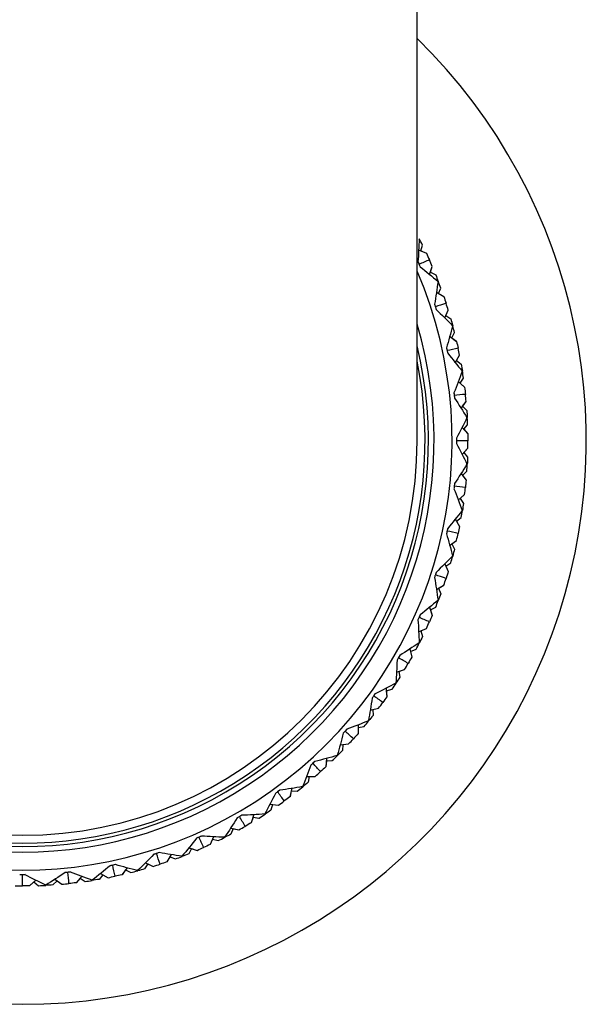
# Paper-space layout '_Top' of a CAD drawing. Header units: millimetres. Extents: x -25 to 25, y -25 to 310.
# Tile 2 of 3: x 0 to 25, y -25 to 19. Entities that reach past the tile are written whole.
import ezdxf

# ---------------------------------------------------------------- set-up
doc = ezdxf.new("R2010")
doc.units = ezdxf.units.MM

psp = doc.layouts.new('_Top')

# ---------------------------------------------------------------- linework, layer by layer
at = {"color": 7, "linetype": 'Continuous', "lineweight": 25}
for p, q in [((17.5, 0), (17.5, 225)), ((17.562, 8.475), (17.911, 8.321)), ((17.67, 8.428), (17.739, 8.683)), ((17.67, 8.428), (17.739, 8.683)), ((17.67, 8.428), (17.739, 8.683)), ((17.67, 8.428), (17.911, 8.321)), ((17.535, 7.938), (17.586, 7.83)), ((17.537, 7.939), (17.537, 7.939)), ((18.05, 7.38), (18.169, 7.743)), ((18.087, 7.492), (18.169, 7.743)), ((18.087, 7.492), (18.322, 7.372)), ((18.087, 7.492), (18.322, 7.373)), ((18.087, 7.492), (18.322, 7.373)), ((18.352, 6.593), (18.683, 6.403)), ((18.454, 6.535), (18.549, 6.781)), ((18.454, 6.535), (18.549, 6.781)), ((18.454, 6.535), (18.549, 6.781)), ((18.454, 6.535), (18.683, 6.404)), ((18.268, 6.062), (18.308, 5.949)), ((18.271, 6.063), (18.271, 6.062)), ((18.722, 5.453), (18.879, 5.801)), ((18.771, 5.56), (18.879, 5.801)), ((18.771, 5.56), (18.993, 5.417)), ((18.771, 5.56), (18.993, 5.417)), ((18.771, 5.56), (18.993, 5.417)), ((18.94, 4.639), (19.25, 4.415)), ((19.036, 4.57), (19.157, 4.805)), ((19.036, 4.57), (19.157, 4.805)), ((19.036, 4.57), (19.157, 4.805)), ((19.036, 4.57), (19.25, 4.416)), ((18.802, 4.119), (18.83, 4.002)), ((18.804, 4.12), (18.804, 4.119)), ((19.19, 3.466), (19.382, 3.796)), ((19.249, 3.568), (19.382, 3.796)), ((19.249, 3.568), (19.455, 3.402)), ((19.249, 3.568), (19.455, 3.402)), ((19.249, 3.568), (19.455, 3.402)), ((19.322, 2.633), (19.606, 2.379)), ((19.409, 2.555), (19.554, 2.776)), ((19.409, 2.555), (19.554, 2.776)), ((19.409, 2.555), (19.554, 2.776)), ((19.409, 2.555), (19.606, 2.379)), ((19.129, 2.131), (19.145, 2.012)), ((19.132, 2.131), (19.132, 2.131)), ((19.447, 1.441), (19.672, 1.749)), ((19.516, 1.536), (19.672, 1.749)), ((19.516, 1.536), (19.704, 1.35)), ((19.516, 1.536), (19.704, 1.35)), ((19.516, 1.536), (19.704, 1.35)), ((19.491, 0.599), (19.747, 0.317)), ((19.57, 0.512), (19.737, 0.717)), ((19.57, 0.512), (19.737, 0.717)), ((19.57, 0.512), (19.737, 0.717)), ((19.57, 0.512), (19.747, 0.317)), ((19.247, 0.12), (19.25, 0)), ((19.25, 0.12), (19.25, 0.12)), ((19.491, -0.599), (19.747, -0.317)), ((19.57, -0.512), (19.747, -0.317)), ((19.57, -0.512), (19.737, -0.717)), ((19.57, -0.512), (19.737, -0.717)), ((19.57, -0.513), (19.737, -0.717)), ((19.447, -1.441), (19.672, -1.749)), ((19.516, -1.536), (19.704, -1.35)), ((19.516, -1.536), (19.704, -1.35)), ((19.516, -1.536), (19.704, -1.35)), ((19.516, -1.536), (19.672, -1.749)), ((19.155, -1.893), (19.145, -2.012)), ((19.157, -1.893), (19.157, -1.893)), ((19.322, -2.634), (19.606, -2.379)), ((19.409, -2.555), (19.606, -2.379)), ((19.409, -2.555), (19.554, -2.776)), ((19.409, -2.555), (19.554, -2.776)), ((19.409, -2.555), (19.554, -2.776)), ((19.19, -3.466), (19.382, -3.796)), ((19.249, -3.568), (19.455, -3.402)), ((19.249, -3.568), (19.455, -3.402)), ((19.249, -3.568), (19.455, -3.402)), ((18.852, -3.885), (18.83, -4.002)), ((18.854, -3.885), (18.854, -3.885)), ((19.249, -3.568), (19.382, -3.796)), ((18.94, -4.639), (19.25, -4.415)), ((19.036, -4.57), (19.25, -4.416)), ((19.036, -4.57), (19.157, -4.805)), ((19.036, -4.57), (19.157, -4.805)), ((19.036, -4.57), (19.157, -4.805)), ((18.722, -5.453), (18.879, -5.801)), ((18.77, -5.56), (18.993, -5.417)), ((18.771, -5.56), (18.993, -5.417)), ((18.771, -5.56), (18.993, -5.417)), ((18.771, -5.56), (18.879, -5.801)), ((18.342, -5.834), (18.308, -5.949)), ((18.345, -5.834), (18.345, -5.835)), ((18.352, -6.593), (18.683, -6.403)), ((18.454, -6.535), (18.683, -6.404)), ((18.454, -6.535), (18.549, -6.781)), ((18.454, -6.535), (18.549, -6.781)), ((18.454, -6.535), (18.549, -6.781)), ((18.05, -7.38), (18.169, -7.743)), ((18.086, -7.492), (18.322, -7.372)), ((18.086, -7.492), (18.322, -7.373)), ((18.086, -7.492), (18.322, -7.373)), ((17.632, -7.719), (17.586, -7.83)), ((17.634, -7.72), (17.634, -7.72)), ((18.087, -7.492), (18.169, -7.743)), ((17.562, -8.475), (17.911, -8.321)), ((17.67, -8.428), (17.911, -8.321)), ((17.67, -8.428), (17.739, -8.683)), ((17.67, -8.428), (17.739, -8.683)), ((17.67, -8.428), (17.739, -8.683)), ((16.729, -9.52), (16.671, -9.625)), ((16.731, -9.521), (16.731, -9.521)), ((17.179, -9.226), (17.26, -9.6)), ((17.204, -9.341), (17.451, -9.247)), ((17.204, -9.341), (17.451, -9.247)), ((17.204, -9.341), (17.451, -9.247)), ((17.204, -9.341), (17.26, -9.599)), ((16.58, -10.265), (16.944, -10.148)), ((16.692, -10.229), (16.943, -10.148)), ((16.692, -10.229), (16.734, -10.49)), ((16.692, -10.229), (16.734, -10.49)), ((16.692, -10.229), (16.734, -10.489)), ((15.642, -11.216), (15.574, -11.315)), ((15.644, -11.218), (15.644, -11.218)), ((16.121, -10.972), (16.162, -11.351)), ((16.134, -11.088), (16.389, -11.021)), ((16.134, -11.088), (16.389, -11.021)), ((16.134, -11.088), (16.389, -11.021)), ((16.134, -11.088), (16.162, -11.351)), ((15.416, -11.942), (15.79, -11.863)), ((15.531, -11.918), (15.79, -11.864)), ((15.531, -11.917), (15.546, -12.181)), ((15.531, -11.917), (15.546, -12.181)), ((15.531, -11.918), (15.546, -12.181)), ((14.886, -12.597), (14.887, -12.978)), ((14.384, -12.79), (14.306, -12.881)), ((14.386, -12.791), (14.385, -12.792)), ((14.886, -12.714), (15.147, -12.674)), ((14.886, -12.714), (15.147, -12.674)), ((14.886, -12.714), (15.147, -12.674)), ((14.886, -12.714), (14.887, -12.978)), ((14.084, -13.488), (14.463, -13.449)), ((14.2, -13.476), (14.187, -13.74)), ((14.2, -13.476), (14.188, -13.74)), ((14.2, -13.476), (14.188, -13.74)), ((14.2, -13.476), (14.463, -13.449)), ((12.968, -14.223), (12.881, -14.306)), ((12.97, -14.225), (12.97, -14.225)), ((13.488, -14.084), (13.449, -14.463)), ((13.476, -14.2), (13.449, -14.463)), ((13.476, -14.2), (13.74, -14.187)), ((13.476, -14.2), (13.74, -14.188)), ((13.476, -14.201), (13.74, -14.188)), ((12.597, -14.886), (12.978, -14.887)), ((12.714, -14.886), (12.674, -15.147)), ((12.714, -14.886), (12.674, -15.147)), ((12.714, -14.886), (12.674, -15.147)), ((12.714, -14.886), (12.978, -14.887)), ((11.41, -15.501), (11.315, -15.574)), ((11.412, -15.503), (11.412, -15.503)), ((11.942, -15.416), (11.863, -15.79)), ((11.918, -15.531), (11.864, -15.79)), ((11.917, -15.531), (12.181, -15.546)), ((11.917, -15.531), (12.181, -15.546)), ((11.917, -15.531), (12.181, -15.546)), ((10.972, -16.121), (11.351, -16.162)), ((11.088, -16.134), (11.021, -16.389)), ((11.088, -16.134), (11.021, -16.389)), ((11.088, -16.134), (11.021, -16.389)), ((11.088, -16.134), (11.351, -16.162)), ((10.265, -16.58), (10.148, -16.944)), ((9.727, -16.609), (9.625, -16.671)), ((9.729, -16.611), (9.729, -16.611)), ((10.229, -16.692), (10.148, -16.943)), ((10.229, -16.692), (10.49, -16.734)), ((10.229, -16.692), (10.49, -16.734)), ((10.229, -16.692), (10.489, -16.734)), ((9.226, -17.179), (9.6, -17.26)), ((9.341, -17.204), (9.247, -17.451)), ((9.341, -17.204), (9.247, -17.451)), ((9.341, -17.204), (9.247, -17.451)), ((9.341, -17.204), (9.599, -17.26)), ((7.938, -17.535), (7.83, -17.586)), ((7.939, -17.537), (7.939, -17.537)), ((8.475, -17.562), (8.321, -17.911)), ((8.428, -17.67), (8.321, -17.911)), ((8.428, -17.67), (8.683, -17.739)), ((8.428, -17.67), (8.683, -17.739)), ((8.428, -17.67), (8.683, -17.739)), ((6.062, -18.268), (5.949, -18.308)), ((6.063, -18.271), (6.062, -18.271)), ((7.492, -18.086), (7.372, -18.322)), ((7.492, -18.086), (7.373, -18.322)), ((7.492, -18.087), (7.373, -18.322)), ((7.38, -18.05), (7.743, -18.169)), ((7.492, -18.087), (7.743, -18.169)), ((5.56, -18.77), (5.417, -18.993)), ((5.56, -18.77), (5.417, -18.993)), ((5.56, -18.771), (5.417, -18.993)), ((5.453, -18.722), (5.801, -18.879)), ((5.56, -18.771), (5.801, -18.879)), ((6.593, -18.352), (6.403, -18.683)), ((6.535, -18.454), (6.404, -18.683)), ((6.535, -18.454), (6.781, -18.549)), ((6.535, -18.454), (6.781, -18.549)), ((6.535, -18.454), (6.781, -18.549)), ((2.131, -19.129), (2.012, -19.145)), ((2.131, -19.132), (2.131, -19.132)), ((3.466, -19.19), (3.796, -19.382)), ((4.119, -18.802), (4.002, -18.83)), ((4.12, -18.804), (4.119, -18.804)), ((4.639, -18.94), (4.415, -19.25)), ((4.57, -19.036), (4.416, -19.25)), ((4.57, -19.036), (4.805, -19.157)), ((4.57, -19.036), (4.805, -19.157)), ((4.57, -19.036), (4.805, -19.157)), ((0.12, -19.247), (0, -19.25)), ((0.12, -19.25), (0.12, -19.25)), ((0.599, -19.491), (0.317, -19.747)), ((0.512, -19.57), (0.317, -19.747)), ((0.512, -19.57), (0.717, -19.737)), ((0.512, -19.57), (0.717, -19.737)), ((0.512, -19.57), (0.717, -19.737)), ((1.536, -19.516), (1.35, -19.704)), ((1.536, -19.516), (1.35, -19.704)), ((1.536, -19.516), (1.35, -19.704)), ((1.441, -19.447), (1.749, -19.672)), ((1.536, -19.516), (1.749, -19.672)), ((2.634, -19.322), (2.379, -19.606)), ((2.555, -19.409), (2.379, -19.606)), ((2.555, -19.409), (2.776, -19.554)), ((2.555, -19.409), (2.776, -19.554)), ((2.555, -19.409), (2.776, -19.554)), ((3.568, -19.249), (3.402, -19.455)), ((3.568, -19.249), (3.402, -19.455)), ((3.568, -19.249), (3.402, -19.455)), ((3.568, -19.249), (3.796, -19.382))]:
    psp.add_line(p, q, dxfattribs=at)
for radius, start, end in [(25, 134.427, 45.573), (19.05, 156.7274, 23.2726), (18.25, 163.517, 16.483), (18, 166.4638, 13.5362), (17.853, 168.5913, 11.4087), (17.5, 180, 0)]:
    psp.add_arc((0, 0), radius, start, end, dxfattribs=at)
for points in [[(17.587, 8.961), (17.577, 8.62), (17.561, 8.28), (17.537, 7.939)], [(17.739, 8.683), (17.692, 8.778), (17.645, 8.872), (17.597, 8.966)], [(17.911, 8.321), (17.956, 8.226), (18, 8.129), (18.043, 8.033)], [(18.043, 8.033), (17.887, 7.964), (17.735, 7.896), (17.586, 7.83)], [(18.169, 7.743), (18.128, 7.84), (18.085, 7.937), (18.043, 8.033)], [(17.634, 7.72), (17.903, 7.51), (18.168, 7.295), (18.427, 7.073)], [(18.427, 7.073), (18.382, 6.736), (18.33, 6.399), (18.271, 6.063)], [(18.322, 7.372), (18.362, 7.275), (18.4, 7.176), (18.438, 7.078)], [(18.549, 6.781), (18.513, 6.88), (18.476, 6.979), (18.438, 7.078)], [(18.683, 6.403), (18.717, 6.304), (18.751, 6.203), (18.783, 6.103)], [(18.783, 6.103), (18.622, 6.051), (18.463, 5.999), (18.308, 5.949)], [(18.345, 5.834), (18.59, 5.598), (18.831, 5.356), (19.066, 5.109)], [(18.879, 5.801), (18.848, 5.902), (18.816, 6.003), (18.783, 6.103)], [(18.993, 5.417), (19.022, 5.315), (19.05, 5.214), (19.077, 5.112)], [(19.066, 5.109), (18.986, 4.777), (18.898, 4.448), (18.804, 4.12)], [(19.157, 4.805), (19.131, 4.908), (19.104, 5.01), (19.077, 5.112)], [(19.25, 4.415), (19.274, 4.313), (19.296, 4.209), (19.318, 4.106)], [(19.318, 4.106), (19.152, 4.071), (18.989, 4.036), (18.83, 4.002)], [(19.382, 3.796), (19.361, 3.9), (19.34, 4.003), (19.318, 4.106)], [(18.854, 3.885), (19.074, 3.624), (19.287, 3.358), (19.495, 3.088)], [(19.495, 3.088), (19.381, 2.767), (19.26, 2.448), (19.132, 2.131)], [(19.455, 3.402), (19.473, 3.298), (19.49, 3.194), (19.507, 3.09)], [(19.554, 2.776), (19.539, 2.881), (19.523, 2.985), (19.507, 3.09)], [(19.606, 2.379), (19.619, 2.274), (19.631, 2.169), (19.642, 2.064)], [(19.642, 2.064), (19.473, 2.047), (19.307, 2.029), (19.145, 2.012)], [(19.157, 1.893), (19.348, 1.61), (19.533, 1.323), (19.711, 1.033)], [(19.672, 1.749), (19.663, 1.854), (19.653, 1.959), (19.642, 2.064)], [(19.704, 1.35), (19.711, 1.244), (19.717, 1.139), (19.723, 1.034)], [(19.711, 1.033), (19.564, 0.726), (19.41, 0.421), (19.25, 0.12)], [(19.737, 0.717), (19.733, 0.823), (19.728, 0.928), (19.723, 1.034)], [(19.75, 0), (19.58, 0), (19.413, 0), (19.25, 0)], [(19.747, 0.317), (19.749, 0.211), (19.75, 0.106), (19.75, 0)], [(19.747, 0.317), (19.749, 0.211), (19.75, 0.106), (19.75, 0)], [(19.25, -0.12), (19.41, -0.421), (19.564, -0.726), (19.711, -1.033)], [(19.747, -0.317), (19.749, -0.211), (19.75, -0.106), (19.75, 0)], [(19.747, -0.317), (19.749, -0.211), (19.75, -0.106), (19.75, 0)], [(19.737, -0.717), (19.733, -0.823), (19.728, -0.928), (19.723, -1.034)], [(19.711, -1.033), (19.533, -1.323), (19.348, -1.61), (19.157, -1.893)], [(19.704, -1.35), (19.711, -1.244), (19.717, -1.139), (19.723, -1.034)], [(19.132, -2.131), (19.26, -2.448), (19.381, -2.767), (19.495, -3.088)], [(19.642, -2.064), (19.473, -2.047), (19.307, -2.029), (19.145, -2.012)], [(19.606, -2.379), (19.619, -2.274), (19.631, -2.169), (19.642, -2.064)], [(19.672, -1.749), (19.663, -1.854), (19.653, -1.959), (19.642, -2.064)], [(19.554, -2.776), (19.539, -2.881), (19.523, -2.985), (19.507, -3.09)], [(19.495, -3.088), (19.287, -3.358), (19.074, -3.624), (18.854, -3.885)], [(19.455, -3.402), (19.473, -3.298), (19.49, -3.194), (19.507, -3.09)], [(19.382, -3.796), (19.361, -3.9), (19.34, -4.003), (19.318, -4.106)], [(18.804, -4.12), (18.898, -4.448), (18.986, -4.777), (19.066, -5.109)], [(19.318, -4.106), (19.152, -4.071), (18.989, -4.036), (18.83, -4.002)], [(19.25, -4.415), (19.274, -4.313), (19.296, -4.209), (19.318, -4.106)], [(19.157, -4.805), (19.131, -4.908), (19.104, -5.01), (19.077, -5.112)], [(19.066, -5.109), (18.831, -5.356), (18.59, -5.598), (18.345, -5.834)], [(18.993, -5.417), (19.022, -5.315), (19.05, -5.214), (19.077, -5.112)], [(18.271, -6.063), (18.33, -6.399), (18.382, -6.736), (18.427, -7.073)], [(18.783, -6.103), (18.622, -6.051), (18.463, -5.999), (18.308, -5.949)], [(18.683, -6.403), (18.717, -6.304), (18.751, -6.203), (18.783, -6.103)], [(18.879, -5.801), (18.848, -5.902), (18.816, -6.003), (18.783, -6.103)], [(18.549, -6.781), (18.513, -6.88), (18.476, -6.979), (18.438, -7.078)], [(18.427, -7.073), (18.168, -7.295), (17.903, -7.51), (17.634, -7.72)], [(18.322, -7.372), (18.362, -7.275), (18.4, -7.176), (18.438, -7.078)], [(18.043, -8.033), (17.887, -7.964), (17.735, -7.896), (17.586, -7.83)], [(18.169, -7.743), (18.128, -7.84), (18.085, -7.937), (18.043, -8.033)], [(17.537, -7.939), (17.561, -8.28), (17.577, -8.62), (17.587, -8.961)], [(17.911, -8.321), (17.956, -8.226), (18, -8.129), (18.043, -8.033)], [(17.739, -8.683), (17.692, -8.778), (17.645, -8.872), (17.597, -8.966)], [(17.587, -8.961), (17.306, -9.154), (17.02, -9.34), (16.731, -9.521)], [(17.451, -9.247), (17.501, -9.154), (17.549, -9.06), (17.597, -8.966)], [(17.26, -9.6), (17.209, -9.692), (17.157, -9.784), (17.104, -9.875)], [(16.611, -9.729), (16.599, -10.07), (16.58, -10.41), (16.554, -10.75)], [(17.104, -9.875), (16.957, -9.79), (16.813, -9.707), (16.671, -9.625)], [(16.944, -10.148), (16.998, -10.057), (17.051, -9.966), (17.104, -9.875)], [(16.554, -10.75), (16.254, -10.912), (15.951, -11.068), (15.644, -11.218)], [(16.389, -11.021), (16.448, -10.933), (16.506, -10.845), (16.564, -10.757)], [(16.734, -10.49), (16.678, -10.579), (16.621, -10.668), (16.564, -10.757)], [(15.978, -11.609), (15.841, -11.509), (15.706, -11.411), (15.574, -11.315)], [(16.162, -11.351), (16.101, -11.438), (16.04, -11.523), (15.978, -11.609)], [(15.503, -11.412), (15.456, -11.75), (15.401, -12.086), (15.339, -12.422)], [(15.79, -11.863), (15.853, -11.779), (15.916, -11.694), (15.978, -11.609)], [(15.546, -12.181), (15.481, -12.265), (15.415, -12.347), (15.349, -12.429)], [(15.339, -12.422), (15.024, -12.552), (14.706, -12.675), (14.386, -12.791)], [(15.147, -12.674), (15.215, -12.593), (15.282, -12.511), (15.349, -12.429)], [(14.225, -12.97), (14.143, -13.301), (14.053, -13.63), (13.957, -13.957)], [(14.677, -13.215), (14.551, -13.102), (14.427, -12.99), (14.306, -12.881)], [(14.887, -12.978), (14.818, -13.058), (14.748, -13.137), (14.677, -13.215)], [(14.463, -13.449), (14.535, -13.372), (14.606, -13.294), (14.677, -13.215)], [(13.957, -13.957), (13.63, -14.053), (13.301, -14.143), (12.97, -14.225)], [(13.74, -14.187), (13.816, -14.114), (13.891, -14.04), (13.965, -13.965)], [(14.187, -13.74), (14.114, -13.816), (14.04, -13.891), (13.965, -13.965)], [(12.791, -14.386), (12.675, -14.706), (12.552, -15.024), (12.422, -15.339)], [(13.215, -14.677), (13.102, -14.551), (12.99, -14.427), (12.881, -14.306)], [(12.978, -14.887), (13.058, -14.818), (13.137, -14.748), (13.215, -14.677)], [(13.449, -14.463), (13.372, -14.535), (13.294, -14.606), (13.215, -14.677)], [(12.674, -15.147), (12.593, -15.215), (12.511, -15.282), (12.429, -15.349)], [(11.218, -15.644), (11.068, -15.951), (10.912, -16.254), (10.75, -16.554)], [(11.609, -15.978), (11.509, -15.841), (11.411, -15.706), (11.315, -15.574)], [(12.422, -15.339), (12.086, -15.401), (11.75, -15.456), (11.412, -15.503)], [(12.181, -15.546), (12.265, -15.481), (12.347, -15.415), (12.429, -15.349)], [(11.351, -16.162), (11.438, -16.101), (11.523, -16.04), (11.609, -15.978)], [(11.863, -15.79), (11.779, -15.853), (11.694, -15.916), (11.609, -15.978)], [(10.75, -16.554), (10.41, -16.58), (10.07, -16.599), (9.729, -16.611)], [(10.49, -16.734), (10.579, -16.678), (10.668, -16.621), (10.757, -16.564)], [(11.021, -16.389), (10.933, -16.448), (10.845, -16.506), (10.757, -16.564)], [(9.521, -16.731), (9.34, -17.02), (9.154, -17.306), (8.961, -17.587)], [(9.875, -17.104), (9.79, -16.957), (9.707, -16.813), (9.625, -16.671)], [(10.148, -16.944), (10.057, -16.998), (9.966, -17.051), (9.875, -17.104)], [(9.247, -17.451), (9.154, -17.501), (9.06, -17.549), (8.966, -17.597)], [(9.6, -17.26), (9.692, -17.209), (9.784, -17.157), (9.875, -17.104)], [(7.72, -17.634), (7.51, -17.903), (7.295, -18.168), (7.073, -18.427)], [(8.033, -18.043), (7.964, -17.887), (7.896, -17.735), (7.83, -17.586)], [(8.961, -17.587), (8.62, -17.577), (8.28, -17.561), (7.939, -17.537)], [(8.321, -17.911), (8.226, -17.956), (8.129, -18), (8.033, -18.043)], [(8.683, -17.739), (8.778, -17.692), (8.872, -17.645), (8.966, -17.597)], [(5.834, -18.345), (5.598, -18.59), (5.356, -18.831), (5.109, -19.066)], [(6.103, -18.783), (6.051, -18.622), (5.999, -18.463), (5.949, -18.308)], [(7.073, -18.427), (6.736, -18.382), (6.399, -18.33), (6.063, -18.271)], [(7.372, -18.322), (7.275, -18.362), (7.176, -18.4), (7.078, -18.438)], [(7.743, -18.169), (7.84, -18.128), (7.937, -18.085), (8.033, -18.043)], [(5.801, -18.879), (5.902, -18.848), (6.003, -18.816), (6.103, -18.783)], [(6.403, -18.683), (6.304, -18.717), (6.203, -18.751), (6.103, -18.783)], [(6.781, -18.549), (6.88, -18.513), (6.979, -18.476), (7.078, -18.438)], [(1.893, -19.157), (1.61, -19.348), (1.323, -19.533), (1.033, -19.711)], [(2.064, -19.642), (2.047, -19.473), (2.029, -19.307), (2.012, -19.145)], [(3.088, -19.495), (2.767, -19.381), (2.448, -19.26), (2.131, -19.132)], [(3.885, -18.854), (3.624, -19.074), (3.358, -19.287), (3.088, -19.495)], [(4.106, -19.318), (4.071, -19.152), (4.036, -18.989), (4.002, -18.83)], [(5.109, -19.066), (4.777, -18.986), (4.448, -18.898), (4.12, -18.804)], [(4.805, -19.157), (4.908, -19.131), (5.01, -19.104), (5.112, -19.077)], [(5.417, -18.993), (5.315, -19.022), (5.214, -19.05), (5.112, -19.077)], [(0, -19.75), (0, -19.58), (0, -19.413), (0, -19.25)], [(1.033, -19.711), (0.726, -19.564), (0.421, -19.41), (0.12, -19.25)], [(1.749, -19.672), (1.854, -19.663), (1.959, -19.653), (2.064, -19.642)], [(2.379, -19.606), (2.274, -19.619), (2.169, -19.631), (2.064, -19.642)], [(2.776, -19.554), (2.881, -19.539), (2.985, -19.523), (3.09, -19.507)], [(3.402, -19.455), (3.298, -19.473), (3.194, -19.49), (3.09, -19.507)], [(3.796, -19.382), (3.9, -19.361), (4.003, -19.34), (4.106, -19.318)], [(4.415, -19.25), (4.313, -19.274), (4.209, -19.296), (4.106, -19.318)], [(-0.317, -19.747), (-0.211, -19.749), (-0.106, -19.75), (0, -19.75)], [(0.317, -19.747), (0.211, -19.749), (0.106, -19.75), (0, -19.75)], [(0.717, -19.737), (0.823, -19.733), (0.928, -19.728), (1.034, -19.723)], [(1.35, -19.704), (1.244, -19.711), (1.139, -19.717), (1.034, -19.723)]]:
    psp.add_open_spline(points, degree=3, dxfattribs=at)
for points, knots in [([(17.537, 7.939), (17.551, 7.908), (17.564, 7.878), (17.578, 7.848), (17.58, 7.842), (17.583, 7.836), (17.586, 7.83)], [0, 0, 0, 0, 0.0001001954, 0.0001001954, 0.0001001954, 0.0001197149, 0.0001197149, 0.0001197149, 0.0001197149]), ([(17.586, 7.83), (17.593, 7.814), (17.599, 7.799), (17.606, 7.784), (17.616, 7.763), (17.625, 7.741), (17.634, 7.72)], [0.0001197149, 0.0001197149, 0.0001197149, 0.0001197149, 0.0001699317, 0.0001699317, 0.0001699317, 0.0002396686, 0.0002396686, 0.0002396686, 0.0002396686]), ([(17.586, 7.83), (17.586, 7.83), (17.586, 7.83), (17.586, 7.83), (17.586, 7.83), (17.586, 7.83), (17.586, 7.83)], [0, 0, 0, 0, 0.0001467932, 0.0001467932, 0.0001467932, 0.0001814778, 0.0001814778, 0.0001814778, 0.0001814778]), ([(18.271, 6.062), (18.281, 6.031), (18.291, 5.999), (18.302, 5.967), (18.304, 5.961), (18.306, 5.955), (18.308, 5.949)], [0, 0, 0, 0, 0.0001001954, 0.0001001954, 0.0001001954, 0.0001197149, 0.0001197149, 0.0001197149, 0.0001197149]), ([(18.308, 5.949), (18.313, 5.933), (18.318, 5.917), (18.323, 5.901), (18.33, 5.879), (18.338, 5.857), (18.345, 5.834)], [0.0001197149, 0.0001197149, 0.0001197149, 0.0001197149, 0.0001699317, 0.0001699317, 0.0001699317, 0.0002396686, 0.0002396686, 0.0002396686, 0.0002396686]), ([(18.308, 5.949), (18.308, 5.949), (18.308, 5.949), (18.308, 5.949), (18.308, 5.949), (18.308, 5.949), (18.308, 5.949)], [0, 0, 0, 0, 0.0001467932, 0.0001467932, 0.0001467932, 0.0001814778, 0.0001814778, 0.0001814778, 0.0001814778]), ([(18.804, 4.119), (18.811, 4.087), (18.818, 4.054), (18.825, 4.021), (18.827, 4.015), (18.828, 4.009), (18.829, 4.002)], [0, 0, 0, 0, 0.0001001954, 0.0001001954, 0.0001001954, 0.0001197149, 0.0001197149, 0.0001197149, 0.0001197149]), ([(18.829, 4.002), (18.833, 3.986), (18.836, 3.97), (18.84, 3.953), (18.845, 3.93), (18.849, 3.908), (18.854, 3.885)], [0.0001197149, 0.0001197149, 0.0001197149, 0.0001197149, 0.0001699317, 0.0001699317, 0.0001699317, 0.0002396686, 0.0002396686, 0.0002396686, 0.0002396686]), ([(18.83, 4.002), (18.829, 4.002), (18.829, 4.002), (18.829, 4.002), (18.829, 4.002), (18.829, 4.002), (18.829, 4.002)], [0, 0, 0, 0, 0.0001467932, 0.0001467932, 0.0001467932, 0.0001814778, 0.0001814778, 0.0001814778, 0.0001814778]), ([(19.132, 2.131), (19.135, 2.098), (19.139, 2.065), (19.143, 2.032), (19.143, 2.025), (19.144, 2.019), (19.145, 2.012)], [0, 0, 0, 0, 0.0001001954, 0.0001001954, 0.0001001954, 0.0001197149, 0.0001197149, 0.0001197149, 0.0001197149]), ([(19.145, 2.012), (19.146, 1.996), (19.148, 1.979), (19.15, 1.962), (19.152, 1.939), (19.155, 1.916), (19.157, 1.893)], [0.0001197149, 0.0001197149, 0.0001197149, 0.0001197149, 0.0001699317, 0.0001699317, 0.0001699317, 0.0002396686, 0.0002396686, 0.0002396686, 0.0002396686]), ([(19.145, 2.012), (19.145, 2.012), (19.145, 2.012), (19.145, 2.012), (19.145, 2.012), (19.145, 2.012), (19.145, 2.012)], [0, 0, 0, 0, 0.0001467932, 0.0001467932, 0.0001467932, 0.0001814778, 0.0001814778, 0.0001814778, 0.0001814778]), ([(19.25, 0.12), (19.25, 0.086), (19.25, 0.053), (19.25, 0.02), (19.25, 0.013), (19.25, 0.007), (19.25, 0)], [0, 0, 0, 0, 0.0001001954, 0.0001001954, 0.0001001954, 0.0001197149, 0.0001197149, 0.0001197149, 0.0001197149]), ([(19.25, 0), (19.25, 0), (19.25, 0), (19.25, 0), (19.25, 0), (19.25, 0), (19.25, 0)], [0, 0, 0, 0, 0.0001467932, 0.0001467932, 0.0001467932, 0.0001814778, 0.0001814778, 0.0001814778, 0.0001814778]), ([(19.25, 0), (19.25, -0.017), (19.25, -0.033), (19.25, -0.05), (19.25, -0.073), (19.25, -0.097), (19.25, -0.12)], [0.0001197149, 0.0001197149, 0.0001197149, 0.0001197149, 0.0001699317, 0.0001699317, 0.0001699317, 0.0002396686, 0.0002396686, 0.0002396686, 0.0002396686]), ([(19.145, -2.012), (19.143, -2.029), (19.141, -2.045), (19.139, -2.062), (19.137, -2.085), (19.134, -2.108), (19.132, -2.131)], [0.0001197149, 0.0001197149, 0.0001197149, 0.0001197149, 0.0001699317, 0.0001699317, 0.0001699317, 0.0002396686, 0.0002396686, 0.0002396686, 0.0002396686]), ([(19.157, -1.893), (19.153, -1.926), (19.15, -1.96), (19.147, -1.993), (19.146, -1.999), (19.145, -2.006), (19.145, -2.012)], [0, 0, 0, 0, 0.0001001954, 0.0001001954, 0.0001001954, 0.0001197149, 0.0001197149, 0.0001197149, 0.0001197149]), ([(19.145, -2.012), (19.145, -2.012), (19.145, -2.012), (19.145, -2.012), (19.145, -2.012), (19.145, -2.012), (19.145, -2.012)], [0, 0, 0, 0, 0.0001467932, 0.0001467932, 0.0001467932, 0.0001814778, 0.0001814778, 0.0001814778, 0.0001814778]), ([(18.854, -3.885), (18.847, -3.918), (18.84, -3.951), (18.833, -3.983), (18.832, -3.99), (18.831, -3.996), (18.829, -4.002)], [0, 0, 0, 0, 0.0001001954, 0.0001001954, 0.0001001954, 0.0001197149, 0.0001197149, 0.0001197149, 0.0001197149]), ([(18.829, -4.002), (18.826, -4.019), (18.822, -4.035), (18.819, -4.051), (18.814, -4.074), (18.809, -4.097), (18.804, -4.12)], [0.0001197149, 0.0001197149, 0.0001197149, 0.0001197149, 0.0001699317, 0.0001699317, 0.0001699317, 0.0002396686, 0.0002396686, 0.0002396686, 0.0002396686]), ([(18.83, -4.002), (18.829, -4.002), (18.829, -4.002), (18.829, -4.002), (18.829, -4.002), (18.829, -4.002), (18.829, -4.002)], [0, 0, 0, 0, 0.0001467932, 0.0001467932, 0.0001467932, 0.0001814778, 0.0001814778, 0.0001814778, 0.0001814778]), ([(18.308, -5.949), (18.303, -5.964), (18.297, -5.98), (18.292, -5.996), (18.285, -6.018), (18.278, -6.041), (18.271, -6.063)], [0.0001197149, 0.0001197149, 0.0001197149, 0.0001197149, 0.0001699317, 0.0001699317, 0.0001699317, 0.0002396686, 0.0002396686, 0.0002396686, 0.0002396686]), ([(18.345, -5.835), (18.334, -5.866), (18.324, -5.898), (18.314, -5.93), (18.312, -5.936), (18.31, -5.942), (18.308, -5.949)], [0, 0, 0, 0, 0.0001001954, 0.0001001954, 0.0001001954, 0.0001197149, 0.0001197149, 0.0001197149, 0.0001197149]), ([(18.308, -5.949), (18.308, -5.949), (18.308, -5.949), (18.308, -5.949), (18.308, -5.949), (18.308, -5.949), (18.308, -5.949)], [0, 0, 0, 0, 0.0001467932, 0.0001467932, 0.0001467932, 0.0001814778, 0.0001814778, 0.0001814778, 0.0001814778]), ([(17.586, -7.83), (17.579, -7.845), (17.572, -7.86), (17.565, -7.876), (17.556, -7.897), (17.546, -7.918), (17.537, -7.939)], [0.0001197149, 0.0001197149, 0.0001197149, 0.0001197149, 0.0001699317, 0.0001699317, 0.0001699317, 0.0002396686, 0.0002396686, 0.0002396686, 0.0002396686]), ([(17.634, -7.72), (17.621, -7.751), (17.607, -7.781), (17.594, -7.812), (17.591, -7.818), (17.588, -7.824), (17.586, -7.83)], [0, 0, 0, 0, 0.0001001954, 0.0001001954, 0.0001001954, 0.0001197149, 0.0001197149, 0.0001197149, 0.0001197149]), ([(17.586, -7.83), (17.586, -7.83), (17.586, -7.83), (17.586, -7.83), (17.586, -7.83), (17.586, -7.83), (17.586, -7.83)], [0, 0, 0, 0, 0.0001467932, 0.0001467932, 0.0001467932, 0.0001814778, 0.0001814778, 0.0001814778, 0.0001814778]), ([(16.731, -9.521), (16.714, -9.55), (16.697, -9.579), (16.681, -9.608), (16.677, -9.614), (16.674, -9.619), (16.671, -9.625)], [0, 0, 0, 0, 0.0001001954, 0.0001001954, 0.0001001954, 0.0001197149, 0.0001197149, 0.0001197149, 0.0001197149]), ([(16.671, -9.625), (16.663, -9.639), (16.654, -9.654), (16.646, -9.668), (16.634, -9.689), (16.623, -9.709), (16.611, -9.729)], [0.0001197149, 0.0001197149, 0.0001197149, 0.0001197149, 0.0001699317, 0.0001699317, 0.0001699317, 0.0002396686, 0.0002396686, 0.0002396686, 0.0002396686]), ([(16.671, -9.625), (16.671, -9.625), (16.671, -9.625), (16.671, -9.625), (16.671, -9.625), (16.671, -9.625), (16.671, -9.625)], [0, 0, 0, 0, 0.0001467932, 0.0001467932, 0.0001467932, 0.0001814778, 0.0001814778, 0.0001814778, 0.0001814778]), ([(15.574, -11.315), (15.564, -11.328), (15.554, -11.342), (15.544, -11.355), (15.53, -11.374), (15.517, -11.393), (15.503, -11.412)], [0.0001197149, 0.0001197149, 0.0001197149, 0.0001197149, 0.0001699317, 0.0001699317, 0.0001699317, 0.0002396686, 0.0002396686, 0.0002396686, 0.0002396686]), ([(15.644, -11.218), (15.624, -11.245), (15.605, -11.272), (15.585, -11.299), (15.581, -11.304), (15.577, -11.31), (15.574, -11.315)], [0, 0, 0, 0, 0.0001001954, 0.0001001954, 0.0001001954, 0.0001197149, 0.0001197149, 0.0001197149, 0.0001197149]), ([(15.574, -11.315), (15.574, -11.315), (15.574, -11.315), (15.574, -11.315), (15.574, -11.315), (15.574, -11.315), (15.574, -11.315)], [0, 0, 0, 0, 0.0001467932, 0.0001467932, 0.0001467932, 0.0001814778, 0.0001814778, 0.0001814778, 0.0001814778]), ([(14.306, -12.881), (14.294, -12.893), (14.283, -12.906), (14.272, -12.918), (14.256, -12.935), (14.241, -12.953), (14.225, -12.97)], [0.0001197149, 0.0001197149, 0.0001197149, 0.0001197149, 0.0001699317, 0.0001699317, 0.0001699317, 0.0002396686, 0.0002396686, 0.0002396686, 0.0002396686]), ([(14.385, -12.792), (14.363, -12.817), (14.341, -12.841), (14.319, -12.866), (14.314, -12.871), (14.31, -12.876), (14.306, -12.881)], [0, 0, 0, 0, 0.0001001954, 0.0001001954, 0.0001001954, 0.0001197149, 0.0001197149, 0.0001197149, 0.0001197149]), ([(14.306, -12.881), (14.306, -12.881), (14.306, -12.881), (14.306, -12.881), (14.306, -12.881), (14.306, -12.881), (14.306, -12.881)], [0, 0, 0, 0, 0.0001467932, 0.0001467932, 0.0001467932, 0.0001814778, 0.0001814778, 0.0001814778, 0.0001814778]), ([(12.881, -14.306), (12.868, -14.317), (12.856, -14.328), (12.843, -14.339), (12.826, -14.355), (12.809, -14.37), (12.791, -14.386)], [0.0001197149, 0.0001197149, 0.0001197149, 0.0001197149, 0.0001699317, 0.0001699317, 0.0001699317, 0.0002396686, 0.0002396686, 0.0002396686, 0.0002396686]), ([(12.97, -14.225), (12.945, -14.248), (12.92, -14.27), (12.895, -14.292), (12.89, -14.297), (12.886, -14.301), (12.881, -14.306)], [0, 0, 0, 0, 0.0001001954, 0.0001001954, 0.0001001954, 0.0001197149, 0.0001197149, 0.0001197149, 0.0001197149]), ([(12.881, -14.306), (12.881, -14.306), (12.881, -14.306), (12.881, -14.306), (12.881, -14.306), (12.881, -14.306), (12.881, -14.306)], [0, 0, 0, 0, 0.0001467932, 0.0001467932, 0.0001467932, 0.0001814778, 0.0001814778, 0.0001814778, 0.0001814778]), ([(11.315, -15.574), (11.301, -15.583), (11.288, -15.593), (11.274, -15.603), (11.255, -15.617), (11.237, -15.63), (11.218, -15.644)], [0.0001197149, 0.0001197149, 0.0001197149, 0.0001197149, 0.0001699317, 0.0001699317, 0.0001699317, 0.0002396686, 0.0002396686, 0.0002396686, 0.0002396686]), ([(11.412, -15.503), (11.385, -15.523), (11.358, -15.542), (11.331, -15.562), (11.325, -15.566), (11.32, -15.57), (11.315, -15.574)], [0, 0, 0, 0, 0.0001001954, 0.0001001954, 0.0001001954, 0.0001197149, 0.0001197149, 0.0001197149, 0.0001197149]), ([(11.315, -15.574), (11.315, -15.574), (11.315, -15.574), (11.315, -15.574), (11.315, -15.574), (11.315, -15.574), (11.315, -15.574)], [0, 0, 0, 0, 0.0001467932, 0.0001467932, 0.0001467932, 0.0001814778, 0.0001814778, 0.0001814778, 0.0001814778]), ([(9.625, -16.671), (9.611, -16.679), (9.596, -16.688), (9.581, -16.696), (9.561, -16.708), (9.541, -16.719), (9.521, -16.731)], [0.0001197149, 0.0001197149, 0.0001197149, 0.0001197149, 0.0001699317, 0.0001699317, 0.0001699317, 0.0002396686, 0.0002396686, 0.0002396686, 0.0002396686]), ([(9.729, -16.611), (9.7, -16.628), (9.671, -16.645), (9.642, -16.661), (9.636, -16.664), (9.631, -16.668), (9.625, -16.671)], [0, 0, 0, 0, 0.0001001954, 0.0001001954, 0.0001001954, 0.0001197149, 0.0001197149, 0.0001197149, 0.0001197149]), ([(9.625, -16.671), (9.625, -16.671), (9.625, -16.671), (9.625, -16.671), (9.625, -16.671), (9.625, -16.671), (9.625, -16.671)], [0, 0, 0, 0, 0.0001467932, 0.0001467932, 0.0001467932, 0.0001814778, 0.0001814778, 0.0001814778, 0.0001814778]), ([(7.83, -17.586), (7.814, -17.593), (7.799, -17.599), (7.784, -17.606), (7.763, -17.616), (7.741, -17.625), (7.72, -17.634)], [0.0001197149, 0.0001197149, 0.0001197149, 0.0001197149, 0.0001699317, 0.0001699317, 0.0001699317, 0.0002396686, 0.0002396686, 0.0002396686, 0.0002396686]), ([(7.939, -17.537), (7.908, -17.551), (7.878, -17.564), (7.848, -17.578), (7.842, -17.58), (7.836, -17.583), (7.83, -17.586)], [0, 0, 0, 0, 0.0001001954, 0.0001001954, 0.0001001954, 0.0001197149, 0.0001197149, 0.0001197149, 0.0001197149]), ([(7.83, -17.586), (7.83, -17.586), (7.83, -17.586), (7.83, -17.586), (7.83, -17.586), (7.83, -17.586), (7.83, -17.586)], [0, 0, 0, 0, 0.0001467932, 0.0001467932, 0.0001467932, 0.0001814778, 0.0001814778, 0.0001814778, 0.0001814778]), ([(5.949, -18.308), (5.933, -18.313), (5.917, -18.318), (5.901, -18.323), (5.879, -18.33), (5.857, -18.338), (5.834, -18.345)], [0.0001197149, 0.0001197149, 0.0001197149, 0.0001197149, 0.0001699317, 0.0001699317, 0.0001699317, 0.0002396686, 0.0002396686, 0.0002396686, 0.0002396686]), ([(6.062, -18.271), (6.031, -18.281), (5.999, -18.291), (5.967, -18.302), (5.961, -18.304), (5.955, -18.306), (5.949, -18.308)], [0, 0, 0, 0, 0.0001001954, 0.0001001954, 0.0001001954, 0.0001197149, 0.0001197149, 0.0001197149, 0.0001197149]), ([(5.949, -18.308), (5.949, -18.308), (5.949, -18.308), (5.949, -18.308), (5.949, -18.308), (5.949, -18.308), (5.949, -18.308)], [0, 0, 0, 0, 0.0001467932, 0.0001467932, 0.0001467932, 0.0001814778, 0.0001814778, 0.0001814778, 0.0001814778]), ([(2.012, -19.145), (1.996, -19.146), (1.979, -19.148), (1.962, -19.15), (1.939, -19.152), (1.916, -19.155), (1.893, -19.157)], [0.0001197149, 0.0001197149, 0.0001197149, 0.0001197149, 0.0001699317, 0.0001699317, 0.0001699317, 0.0002396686, 0.0002396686, 0.0002396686, 0.0002396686]), ([(2.131, -19.132), (2.098, -19.135), (2.065, -19.139), (2.032, -19.143), (2.025, -19.143), (2.019, -19.144), (2.012, -19.145)], [0, 0, 0, 0, 0.0001001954, 0.0001001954, 0.0001001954, 0.0001197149, 0.0001197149, 0.0001197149, 0.0001197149]), ([(2.012, -19.145), (2.012, -19.145), (2.012, -19.145), (2.012, -19.145), (2.012, -19.145), (2.012, -19.145), (2.012, -19.145)], [0, 0, 0, 0, 0.0001467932, 0.0001467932, 0.0001467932, 0.0001814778, 0.0001814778, 0.0001814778, 0.0001814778]), ([(4.002, -18.829), (3.986, -18.833), (3.97, -18.836), (3.953, -18.84), (3.93, -18.845), (3.908, -18.849), (3.885, -18.854)], [0.0001197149, 0.0001197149, 0.0001197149, 0.0001197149, 0.0001699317, 0.0001699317, 0.0001699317, 0.0002396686, 0.0002396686, 0.0002396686, 0.0002396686]), ([(4.119, -18.804), (4.087, -18.811), (4.054, -18.818), (4.021, -18.825), (4.015, -18.827), (4.009, -18.828), (4.002, -18.829)], [0, 0, 0, 0, 0.0001001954, 0.0001001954, 0.0001001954, 0.0001197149, 0.0001197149, 0.0001197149, 0.0001197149]), ([(4.002, -18.83), (4.002, -18.829), (4.002, -18.829), (4.002, -18.829), (4.002, -18.829), (4.002, -18.829), (4.002, -18.829)], [0, 0, 0, 0, 0.0001467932, 0.0001467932, 0.0001467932, 0.0001814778, 0.0001814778, 0.0001814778, 0.0001814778]), ([(0, -19.25), (-0.017, -19.25), (-0.033, -19.25), (-0.05, -19.25), (-0.073, -19.25), (-0.097, -19.25), (-0.12, -19.25)], [0.0001197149, 0.0001197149, 0.0001197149, 0.0001197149, 0.0001699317, 0.0001699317, 0.0001699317, 0.0002396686, 0.0002396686, 0.0002396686, 0.0002396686]), ([(0.12, -19.25), (0.086, -19.25), (0.053, -19.25), (0.02, -19.25), (0.013, -19.25), (0.007, -19.25), (0, -19.25)], [0, 0, 0, 0, 0.0001001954, 0.0001001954, 0.0001001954, 0.0001197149, 0.0001197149, 0.0001197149, 0.0001197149]), ([(0, -19.25), (0, -19.25), (0, -19.25), (0, -19.25), (0, -19.25), (0, -19.25), (0, -19.25)], [0, 0, 0, 0, 0.0001467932, 0.0001467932, 0.0001467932, 0.0001814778, 0.0001814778, 0.0001814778, 0.0001814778])]:
    psp.add_open_spline(points, degree=3, knots=knots, dxfattribs=at)

doc.saveas('drawing.dxf')
